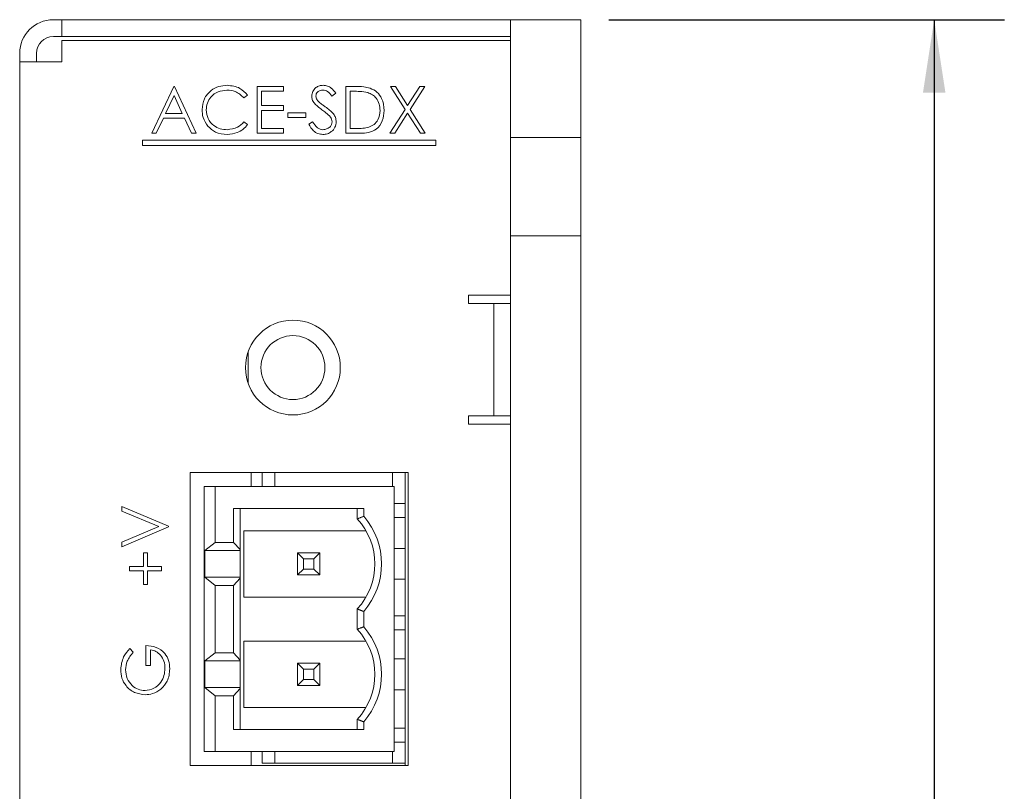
# Model space of a CAD drawing. Header units: inches. Extents: x 0.2 to 16.3, y 0.2 to 11.5.
# Tile 8 of 18: x 8.7 to 10.5, y 6.4 to 7.8. Entities that reach past the tile are written whole.
import ezdxf

# ---------------------------------------------------------------- set-up
doc = ezdxf.new("R2010")
doc.units = ezdxf.units.IN
doc.header["$MEASUREMENT"] = 0
doc.layers.add('FORMAT', color=7, linetype='Continuous')
doc.styles.add('SLDTEXTSTYLE0', font='TXT', dxfattribs={"width": 0.75})
doc.dimstyles.new('SLDDIMSTYLE0', dxfattribs={"dimtxt": 0.125, "dimasz": 0.13, "dimexe": 0, "dimexo": 0.0625, "dimgap": 0.03125, "dimtad": 2, "dimdec": 3, "dimzin": 12, "dimdsep": 46, "dimtxsty": 'Standard', "dimsah": 1, "dimcen": 0.09, "dimadec": 0, "dimazin": 0, "dimtfac": 1, "dimtdec": 3, "dimtofl": 0, "dimtmove": 0, "dimatfit": 3, "dimfxl": 0, "dimtolj": 1, "dimtzin": 12, "dimarcsym": 0})

# ---------------------------------------------------------------- blocks, each defined once
blk = doc.blocks.new('*D20')
at = {"layer": 'FORMAT'}
for p, q in [((9.7647, 7.7517), (10.4697, 7.7517)), ((10.3447, 7.7517), (10.3447, 4.7267)), ((9.5597, 4.7267), (10.4697, 4.7267))]:
    blk.add_line(p, q, dxfattribs=at)
for points in [[(10.3447, 7.7517), (10.3247, 7.6217), (10.3647, 7.6217)], [(10.3447, 4.7267), (10.3647, 4.8567), (10.3247, 4.8567)]]:
    blk.add_solid(points, dxfattribs=at)
at = {"layer": 'FORMAT', "insert": (10.1835, 6.0315), "char_height": 0.125, "attachment_point": 1, "rotation": 90, "style": 'SLDTEXTSTYLE0'}
blk.add_mtext('3.025', dxfattribs=at)

msp = doc.modelspace()

# ---------------------------------------------------------------- linework, layer by layer
at = {"color": 7, "linetype": 'Continuous', "lineweight": 15}
for p, q in [((8.7897, 7.7517), (8.7747, 7.7517)), ((8.7897, 7.7217), (8.7897, 7.7517)), ((9.5897, 7.7517), (8.7897, 7.7517)), ((9.7147, 7.7517), (9.5897, 7.7517)), ((9.5897, 7.5417), (9.5897, 7.7517)), ((9.7147, 7.5417), (9.7147, 7.7517)), ((8.7897, 7.7217), (8.7747, 7.7217)), ((9.5897, 7.7217), (8.7897, 7.7217)), ((8.7897, 7.7147), (8.7897, 7.6767)), ((9.5897, 7.7147), (8.7897, 7.7147)), ((8.7147, 7.6767), (8.7147, 7.6917)), ((8.7447, 7.6767), (8.7447, 7.6917)), ((8.7147, 4.8767), (8.7147, 7.6767)), ((8.7147, 7.6767), (8.7747, 7.6767)), ((8.7897, 7.6767), (8.7747, 7.6767)), ((8.95, 7.5493), (8.9895, 7.6327)), ((8.99, 7.6164), (8.9749, 7.5846)), ((8.9895, 7.6327), (8.9906, 7.6327)), ((9.0046, 7.5846), (8.99, 7.6164)), ((8.9906, 7.6327), (9.029, 7.5493)), ((9.1209, 7.6174), (9.1144, 7.6124)), ((9.138, 7.6327), (9.185, 7.6327)), ((9.138, 7.5493), (9.138, 7.6327)), ((9.1455, 7.6241), (9.1455, 7.5985)), ((9.185, 7.6241), (9.1455, 7.6241)), ((9.185, 7.6327), (9.185, 7.6241)), ((9.278, 7.6207), (9.2712, 7.6156)), ((9.2961, 7.6327), (9.313, 7.6327)), ((9.2961, 7.5493), (9.2961, 7.6327)), ((9.3036, 7.6241), (9.3036, 7.5579)), ((9.3095, 7.6241), (9.3036, 7.6241)), ((9.3757, 7.6327), (9.3843, 7.6327)), ((9.4019, 7.5918), (9.3757, 7.6327)), ((9.3843, 7.6327), (9.4062, 7.5986)), ((9.4062, 7.5986), (9.428, 7.6327)), ((9.4366, 7.6327), (9.4105, 7.5918)), ((9.428, 7.6327), (9.4366, 7.6327)), ((8.9749, 7.5846), (9.0046, 7.5846)), ((9.1455, 7.5985), (9.185, 7.5985)), ((9.1455, 7.5899), (9.1455, 7.5579)), ((9.185, 7.5899), (9.1455, 7.5899)), ((9.185, 7.5985), (9.185, 7.5899)), ((9.1925, 7.5857), (9.2245, 7.5857)), ((9.1925, 7.5771), (9.1925, 7.5857)), ((9.2245, 7.5857), (9.2245, 7.5771)), ((9.3747, 7.5493), (9.4019, 7.5918)), ((9.4062, 7.5851), (9.3833, 7.5493)), ((9.4291, 7.5493), (9.4062, 7.5851)), ((9.4105, 7.5918), (9.4377, 7.5493)), ((8.9708, 7.576), (8.9581, 7.5493)), ((9.0086, 7.576), (8.9708, 7.576)), ((9.0209, 7.5493), (9.0086, 7.576)), ((9.1144, 7.5696), (9.1209, 7.5647)), ((9.2245, 7.5771), (9.1925, 7.5771)), ((9.2299, 7.5654), (9.2369, 7.5696)), ((8.9581, 7.5493), (8.95, 7.5493)), ((9.029, 7.5493), (9.0209, 7.5493)), ((9.185, 7.5493), (9.138, 7.5493)), ((9.1455, 7.5579), (9.185, 7.5579)), ((9.185, 7.5579), (9.185, 7.5493)), ((9.3219, 7.5493), (9.2961, 7.5493)), ((9.3036, 7.5579), (9.3132, 7.5579)), ((9.3833, 7.5493), (9.3747, 7.5493)), ((9.4377, 7.5493), (9.4291, 7.5493)), ((9.4566, 7.5368), (8.9334, 7.5368)), ((8.9334, 7.5368), (8.9334, 7.5276)), ((9.4566, 7.5276), (9.4566, 7.5368)), ((9.7147, 7.5417), (9.5897, 7.5417)), ((9.5897, 7.3667), (9.5897, 7.5417)), ((9.7147, 7.3667), (9.7147, 7.5417)), ((8.9334, 7.5276), (9.4566, 7.5276)), ((9.5897, 7.3667), (9.7147, 7.3667)), ((9.5897, 5.1407), (9.5897, 7.3667)), ((9.7147, 5.1407), (9.7147, 7.3667)), ((9.5147, 7.2607), (9.5897, 7.2607)), ((9.5147, 7.2457), (9.5147, 7.2607)), ((9.5297, 7.2457), (9.5147, 7.2457)), ((9.5597, 7.2457), (9.5897, 7.2457)), ((9.5597, 7.0457), (9.5597, 7.2457)), ((9.5897, 7.0457), (9.5897, 7.2457)), ((9.1217, 7.1045), (9.1217, 7.1589)), ((9.5147, 7.0307), (9.5147, 7.0457)), ((9.5147, 7.0457), (9.5297, 7.0457)), ((9.5597, 7.0457), (9.5297, 7.0457)), ((9.5597, 7.0457), (9.5897, 7.0457)), ((9.5897, 7.0307), (9.5147, 7.0307)), ((9.0185, 6.9445), (9.407, 6.9445)), ((9.0185, 6.4221), (9.0185, 6.9445)), ((9.1275, 6.9195), (9.1275, 6.9445)), ((9.1467, 6.9195), (9.1467, 6.9445)), ((9.1692, 6.9445), (9.1692, 6.9195)), ((9.3792, 6.9195), (9.3792, 6.9445)), ((9.4017, 6.4221), (9.4017, 6.9445)), ((9.407, 6.9445), (9.407, 6.4221)), ((9.0435, 6.9195), (9.0435, 6.4471)), ((9.0631, 6.9195), (9.0435, 6.9195)), ((9.0631, 6.9195), (9.0631, 6.8201)), ((9.382, 6.9195), (9.0631, 6.9195)), ((9.382, 6.4471), (9.382, 6.9195)), ((8.8968, 6.884), (8.9801, 6.8487)), ((8.8968, 6.8759), (8.8968, 6.884)), ((9.0956, 6.8802), (9.3281, 6.8802)), ((9.0956, 6.8802), (9.0956, 6.8201)), ((9.1079, 6.8802), (9.1079, 6.8071)), ((9.3163, 6.862), (9.3163, 6.8802)), ((9.3281, 6.8802), (9.3281, 6.8665)), ((9.4017, 6.8892), (9.382, 6.8892)), ((8.9625, 6.8482), (8.8968, 6.8759)), ((9.4017, 6.8642), (9.382, 6.8642)), ((8.8968, 6.8204), (8.9625, 6.8482)), ((8.9801, 6.8476), (8.8968, 6.8124)), ((8.9801, 6.8487), (8.9801, 6.8476)), ((9.332, 6.8408), (9.1143, 6.8408)), ((9.1143, 6.8408), (9.1143, 6.7227)), ((8.8968, 6.8124), (8.8968, 6.8204)), ((9.0445, 6.8056), (9.0631, 6.8201)), ((9.0631, 6.8201), (9.0956, 6.8201)), ((9.0956, 6.8201), (9.1079, 6.8071)), ((8.9353, 6.8017), (8.9428, 6.8017)), ((8.9353, 6.7771), (8.9353, 6.8017)), ((8.9428, 6.8017), (8.9428, 6.7771)), ((9.0445, 6.7579), (9.0445, 6.8056)), ((9.1079, 6.8056), (9.0445, 6.8056)), ((9.1079, 6.8071), (9.1079, 6.8056)), ((9.1079, 6.8056), (9.1079, 6.7579)), ((9.21, 6.8014), (9.2205, 6.7909)), ((9.21, 6.8014), (9.21, 6.7621)), ((9.21, 6.8014), (9.2494, 6.8014)), ((9.2494, 6.8014), (9.2388, 6.7909)), ((9.2494, 6.8014), (9.2494, 6.7621)), ((8.9107, 6.7771), (8.9353, 6.7771)), ((8.9107, 6.7696), (8.9107, 6.7771)), ((8.9428, 6.7771), (8.9673, 6.7771)), ((8.9673, 6.7771), (8.9673, 6.7696)), ((9.2205, 6.7909), (9.2205, 6.7726)), ((9.2388, 6.7909), (9.2205, 6.7909)), ((9.2388, 6.7726), (9.2388, 6.7909)), ((8.9353, 6.7696), (8.9107, 6.7696)), ((8.9353, 6.7451), (8.9353, 6.7696)), ((8.9428, 6.7696), (8.9428, 6.7451)), ((8.9673, 6.7696), (8.9428, 6.7696)), ((9.0631, 6.7434), (9.0445, 6.7579)), ((9.1079, 6.7579), (9.0445, 6.7579)), ((9.1079, 6.7579), (9.1079, 6.7564)), ((9.2205, 6.7726), (9.21, 6.7621)), ((9.21, 6.7621), (9.2494, 6.7621)), ((9.2205, 6.7726), (9.2388, 6.7726)), ((9.2388, 6.7726), (9.2494, 6.7621)), ((8.9428, 6.7451), (8.9353, 6.7451)), ((9.0631, 6.6233), (9.0631, 6.7434)), ((9.0956, 6.7434), (9.0631, 6.7434)), ((9.1079, 6.7564), (9.0956, 6.7434)), ((9.0956, 6.6233), (9.0956, 6.7434)), ((9.1079, 6.7564), (9.1079, 6.6102)), ((9.1143, 6.7227), (9.332, 6.7227)), ((9.3163, 6.6652), (9.3163, 6.7014)), ((9.3281, 6.6969), (9.3281, 6.6697)), ((9.4017, 6.6892), (9.382, 6.6892)), ((9.4017, 6.6642), (9.382, 6.6642)), ((8.9395, 6.6008), (8.9395, 6.6361)), ((9.332, 6.6439), (9.1143, 6.6439)), ((9.1143, 6.6439), (9.1143, 6.5258)), ((8.911, 6.6308), (8.9171, 6.6243)), ((8.9481, 6.6286), (8.9481, 6.6008)), ((9.0445, 6.6087), (9.0631, 6.6233)), ((9.0631, 6.6233), (9.0956, 6.6233)), ((9.0956, 6.6233), (9.1079, 6.6102)), ((8.9481, 6.6008), (8.9395, 6.6008)), ((9.0445, 6.5611), (9.0445, 6.6087)), ((9.0445, 6.6087), (9.1079, 6.6087)), ((9.1079, 6.6102), (9.1079, 6.6087)), ((9.1079, 6.6087), (9.1079, 6.5611)), ((9.21, 6.6046), (9.2205, 6.594)), ((9.21, 6.5652), (9.21, 6.6046)), ((9.2494, 6.6046), (9.21, 6.6046)), ((9.2494, 6.6046), (9.2388, 6.594)), ((9.2494, 6.5652), (9.2494, 6.6046)), ((9.2205, 6.594), (9.2205, 6.5758)), ((9.2388, 6.594), (9.2205, 6.594)), ((9.2388, 6.594), (9.2388, 6.5758)), ((9.21, 6.5652), (9.2205, 6.5758)), ((9.2494, 6.5652), (9.21, 6.5652)), ((9.2205, 6.5758), (9.2388, 6.5758)), ((9.2388, 6.5758), (9.2494, 6.5652)), ((9.0631, 6.5465), (9.0445, 6.5611)), ((9.0445, 6.5611), (9.1079, 6.5611)), ((9.0631, 6.5465), (9.0631, 6.4471)), ((9.0956, 6.5465), (9.0631, 6.5465)), ((9.1079, 6.5595), (9.0956, 6.5465)), ((9.0956, 6.5465), (9.0956, 6.4865)), ((9.1079, 6.5611), (9.1079, 6.5595)), ((9.1079, 6.5595), (9.1079, 6.4865)), ((9.1143, 6.5258), (9.332, 6.5258)), ((9.3163, 6.4865), (9.3163, 6.5046)), ((9.3281, 6.5001), (9.3281, 6.4865)), ((9.3281, 6.4865), (9.0956, 6.4865)), ((9.4017, 6.4892), (9.382, 6.4892)), ((9.4017, 6.4642), (9.382, 6.4642)), ((9.0435, 6.4471), (9.0631, 6.4471)), ((9.0631, 6.4471), (9.382, 6.4471)), ((9.1275, 6.4221), (9.1275, 6.4471)), ((9.1467, 6.4267), (9.1467, 6.4471)), ((9.1692, 6.4471), (9.1692, 6.4267)), ((9.3792, 6.4267), (9.3792, 6.4471)), ((9.1692, 6.4267), (9.1467, 6.4267)), ((9.1692, 6.4267), (9.3792, 6.4267)), ((9.4017, 6.4267), (9.3792, 6.4267)), ((9.407, 6.4221), (9.0185, 6.4221))]:
    msp.add_line(p, q, dxfattribs=at)
at = {"color": 7, "linetype": 'Continuous', "lineweight": 15, "flags": 128}
msp.add_lwpolyline([(9.5297, 7.2457), (9.5356, 7.2457), (9.5412, 7.2457), (9.5464, 7.2457), (9.5509, 7.2457), (9.5547, 7.2457), (9.5574, 7.2457), (9.5592, 7.2457), (9.5597, 7.2457)], dxfattribs=at)
at = {"color": 7, "linetype": 'Continuous', "lineweight": 15}
for radius in [0.0845, 0.057]:
    msp.add_circle((9.2017, 7.1317), radius, dxfattribs=at)
for centre, radius, start, end in [((8.7747, 7.6917), 0.06, 90, 180), ((8.7747, 7.6917), 0.03, 90, 180), ((9.2297, 6.7817), 0.1181, 317.1666, 42.8334), ((9.2297, 6.7817), 0.1299, 319.2509, 40.7491), ((9.2297, 6.5849), 0.1299, 319.2509, 40.7491), ((9.2297, 6.5849), 0.1181, 317.1666, 42.8334)]:
    msp.add_arc(centre, radius, start, end, dxfattribs=at)
for points, knots in [([(9.0397, 7.5915), (9.0405, 7.598), (9.042, 7.6111), (9.0543, 7.6254), (9.0692, 7.6337), (9.0794, 7.6344), (9.0846, 7.6348)], [0, 0, 0, 0, 0.279511, 0.55908, 0.779374, 1, 1, 1, 1]), ([(9.0846, 7.6348), (9.0926, 7.6339), (9.1069, 7.6323), (9.1166, 7.6219), (9.1209, 7.6174)], [0, 0, 0, 0, 0.559516, 1, 1, 1, 1]), ([(9.2352, 7.6153), (9.2356, 7.6183), (9.2363, 7.6242), (9.242, 7.6306), (9.2488, 7.6342), (9.2534, 7.6346), (9.2558, 7.6348)], [0, 0, 0, 0, 0.279553, 0.558799, 0.779378, 1, 1, 1, 1]), ([(9.2558, 7.6348), (9.2583, 7.6345), (9.2635, 7.634), (9.2715, 7.6291), (9.2755, 7.6239), (9.278, 7.6207)], [0, 0, 0, 0, 0.27975, 0.559502, 1, 1, 1, 1]), ([(9.0841, 7.6262), (9.0788, 7.6256), (9.0681, 7.6244), (9.0557, 7.6154), (9.0483, 7.6035), (9.0476, 7.5951), (9.0472, 7.5909)], [0, 0, 0, 0, 0.279857, 0.559519, 0.779686, 1, 1, 1, 1]), ([(9.1144, 7.6124), (9.1095, 7.6168), (9.1009, 7.6249), (9.0892, 7.6258), (9.0841, 7.6262)], [0, 0, 0, 0, 0.5584272, 1, 1, 1, 1]), ([(9.2549, 7.6262), (9.2532, 7.6261), (9.2499, 7.6259), (9.2458, 7.6233), (9.2431, 7.6197), (9.2428, 7.617), (9.2427, 7.6157)], [0, 0, 0, 0, 0.280275, 0.559931, 0.77992, 1, 1, 1, 1]), ([(9.2712, 7.6156), (9.2688, 7.6186), (9.2656, 7.6228), (9.2594, 7.6259), (9.2564, 7.6261), (9.2549, 7.6262)], [0, 0, 0, 0, 0.559819, 0.779847, 1, 1, 1, 1]), ([(9.3351, 7.6218), (9.3303, 7.6226), (9.3219, 7.6241), (9.3133, 7.6241), (9.3095, 7.6241)], [0, 0, 0, 0, 0.5595422, 1, 1, 1, 1]), ([(9.313, 7.6327), (9.318, 7.6327), (9.3269, 7.6326), (9.3356, 7.6306), (9.3394, 7.6297)], [0, 0, 0, 0, 0.560444, 1, 1, 1, 1]), ([(9.357, 7.59), (9.3568, 7.5939), (9.3562, 7.6016), (9.351, 7.6115), (9.3437, 7.6185), (9.3379, 7.6207), (9.3351, 7.6218)], [0, 0, 0, 0, 0.280179, 0.559765, 0.779797, 1, 1, 1, 1]), ([(9.3394, 7.6297), (9.3436, 7.6276), (9.3521, 7.6235), (9.3624, 7.6094), (9.3637, 7.5973), (9.3645, 7.5899)], [0, 0, 0, 0, 0.280264, 0.560715, 1, 1, 1, 1]), ([(9.2399, 7.6027), (9.2384, 7.6048), (9.2358, 7.6087), (9.2354, 7.6133), (9.2352, 7.6153)], [0, 0, 0, 0, 0.55984, 1, 1, 1, 1]), ([(9.2535, 7.5913), (9.2508, 7.5932), (9.246, 7.5967), (9.2417, 7.6008), (9.2399, 7.6027)], [0, 0, 0, 0, 0.560412, 1, 1, 1, 1]), ([(9.2427, 7.6157), (9.2428, 7.6145), (9.243, 7.6122), (9.2448, 7.6084), (9.2469, 7.6062), (9.2482, 7.6049)], [0, 0, 0, 0, 0.27995, 0.559777, 1, 1, 1, 1]), ([(9.2482, 7.6049), (9.2503, 7.6033), (9.2539, 7.6005), (9.2577, 7.5978), (9.2594, 7.5966)], [0, 0, 0, 0, 0.559903, 1, 1, 1, 1]), ([(9.0503, 7.5618), (9.0468, 7.5668), (9.0407, 7.5758), (9.04, 7.5867), (9.0397, 7.5915)], [0, 0, 0, 0, 0.5590274, 1, 1, 1, 1]), ([(9.0472, 7.5909), (9.0478, 7.5855), (9.0491, 7.5747), (9.0595, 7.5631), (9.0719, 7.5566), (9.0804, 7.556), (9.0846, 7.5557)], [0, 0, 0, 0, 0.279434, 0.558921, 0.779283, 1, 1, 1, 1]), ([(9.2686, 7.578), (9.266, 7.5808), (9.2614, 7.5857), (9.2559, 7.5896), (9.2535, 7.5913)], [0, 0, 0, 0, 0.559496, 1, 1, 1, 1]), ([(9.2594, 7.5966), (9.2646, 7.5928), (9.2719, 7.5874), (9.2781, 7.5773), (9.2787, 7.5723), (9.279, 7.5697)], [0, 0, 0, 0, 0.560116, 0.780284, 1, 1, 1, 1]), ([(9.3645, 7.5899), (9.3639, 7.5837), (9.3627, 7.5712), (9.3519, 7.5563), (9.3367, 7.5498), (9.3269, 7.5495), (9.3219, 7.5493)], [0, 0, 0, 0, 0.280124, 0.559248, 0.778837, 1, 1, 1, 1]), ([(9.337, 7.56), (9.3403, 7.5615), (9.347, 7.5644), (9.3554, 7.5749), (9.3564, 7.5843), (9.357, 7.59)], [0, 0, 0, 0, 0.280537, 0.561015, 1, 1, 1, 1]), ([(9.0846, 7.5557), (9.091, 7.5565), (9.1026, 7.5579), (9.1108, 7.566), (9.1144, 7.5696)], [0, 0, 0, 0, 0.558773, 1, 1, 1, 1]), ([(9.1209, 7.5647), (9.1183, 7.5617), (9.1132, 7.5558), (9.1008, 7.5488), (9.0908, 7.5478), (9.0847, 7.5472)], [0, 0, 0, 0, 0.28041, 0.560795, 1, 1, 1, 1]), ([(9.2552, 7.5472), (9.2521, 7.5475), (9.246, 7.5481), (9.2365, 7.5544), (9.2324, 7.5612), (9.2299, 7.5654)], [0, 0, 0, 0, 0.2798788, 0.5596657, 1, 1, 1, 1]), ([(9.2369, 7.5696), (9.2394, 7.5658), (9.2429, 7.5605), (9.2499, 7.5563), (9.2535, 7.5559), (9.2552, 7.5557)], [0, 0, 0, 0, 0.559321, 0.779782, 1, 1, 1, 1]), ([(9.2552, 7.5557), (9.2575, 7.556), (9.2619, 7.5564), (9.2674, 7.5598), (9.2709, 7.5646), (9.2713, 7.5681), (9.2716, 7.5699)], [0, 0, 0, 0, 0.280277, 0.560148, 0.780154, 1, 1, 1, 1]), ([(9.279, 7.5697), (9.2786, 7.5663), (9.2776, 7.5595), (9.271, 7.5522), (9.2633, 7.5478), (9.2579, 7.5474), (9.2552, 7.5472)], [0, 0, 0, 0, 0.279182, 0.559086, 0.779446, 1, 1, 1, 1]), ([(9.2716, 7.5699), (9.2713, 7.5715), (9.271, 7.5745), (9.2693, 7.577), (9.2686, 7.578)], [0, 0, 0, 0, 0.558989, 1, 1, 1, 1]), ([(9.0847, 7.5472), (9.0773, 7.5478), (9.0641, 7.5489), (9.0545, 7.5578), (9.0503, 7.5618)], [0, 0, 0, 0, 0.559804, 1, 1, 1, 1]), ([(9.3132, 7.5579), (9.3177, 7.5579), (9.3257, 7.5578), (9.3335, 7.5593), (9.337, 7.56)], [0, 0, 0, 0, 0.560426, 1, 1, 1, 1]), ([(8.9395, 6.6361), (8.9458, 6.6356), (8.9584, 6.6346), (8.9733, 6.624), (8.9813, 6.6096), (8.9819, 6.5998), (8.9823, 6.5948)], [0, 0, 0, 0, 0.280351, 0.559367, 0.779371, 1, 1, 1, 1]), ([(8.8947, 6.5933), (8.8957, 6.6012), (8.8974, 6.6154), (8.9069, 6.6261), (8.911, 6.6308)], [0, 0, 0, 0, 0.558579, 1, 1, 1, 1]), ([(8.9171, 6.6243), (8.9129, 6.6192), (8.9053, 6.61), (8.9039, 6.5982), (8.9032, 6.5931)], [0, 0, 0, 0, 0.5598098, 1, 1, 1, 1]), ([(8.9737, 6.5955), (8.9734, 6.5998), (8.9728, 6.6084), (8.9665, 6.6189), (8.958, 6.6262), (8.9514, 6.6278), (8.9481, 6.6286)], [0, 0, 0, 0, 0.280258, 0.5599401, 0.7799388, 1, 1, 1, 1]), ([(8.9384, 6.5485), (8.9319, 6.5493), (8.9189, 6.551), (8.9042, 6.5629), (8.8959, 6.5779), (8.8951, 6.5882), (8.8947, 6.5933)], [0, 0, 0, 0, 0.279584, 0.559075, 0.779415, 1, 1, 1, 1]), ([(8.9032, 6.5931), (8.9039, 6.5878), (8.9051, 6.5773), (8.914, 6.5649), (8.9257, 6.5574), (8.934, 6.5564), (8.9381, 6.556)], [0, 0, 0, 0, 0.2798539, 0.5595669, 0.7798427, 1, 1, 1, 1]), ([(8.9381, 6.556), (8.9436, 6.5568), (8.9546, 6.5585), (8.9663, 6.5696), (8.9727, 6.5824), (8.9734, 6.5911), (8.9737, 6.5955)], [0, 0, 0, 0, 0.279051, 0.558581, 0.779235, 1, 1, 1, 1]), ([(8.9823, 6.5948), (8.9816, 6.587), (8.9803, 6.5731), (8.9707, 6.5631), (8.9665, 6.5587)], [0, 0, 0, 0, 0.559617, 1, 1, 1, 1]), ([(8.9665, 6.5587), (8.9618, 6.5554), (8.9532, 6.5495), (8.943, 6.5488), (8.9384, 6.5485)], [0, 0, 0, 0, 0.559316, 1, 1, 1, 1])]:
    msp.add_open_spline(points, degree=3, knots=knots, dxfattribs=at)
for points in [[(9.3281, 6.8665), (9.3163, 6.862)], [(9.4017, 6.8093), (9.382, 6.8093)], [(9.382, 6.7542), (9.4017, 6.7542)], [(9.3163, 6.7014), (9.3281, 6.6969)], [(9.3281, 6.6697), (9.3163, 6.6652)], [(9.4017, 6.6124), (9.382, 6.6124)], [(9.382, 6.5573), (9.4017, 6.5573)], [(9.3163, 6.5046), (9.3281, 6.5001)]]:
    msp.add_open_spline(points, degree=1, dxfattribs=at)

# ---------------------------------------------------------------- dimensions: what is measured, and where the dimension line sits
at = {"layer": 'FORMAT'}
dim = msp.add_linear_dim(base=(10.3447, 4.7267), p1=(9.7147, 7.7517), p2=(9.5097, 4.7267), angle=90, dimstyle='SLDDIMSTYLE0', dxfattribs=at)
dim.commit()
dim.dimension.update_dxf_attribs({"geometry": '*D20', "text_midpoint": (10.3447, 6.2392), "dimtype": 160})

doc.saveas('drawing.dxf')
